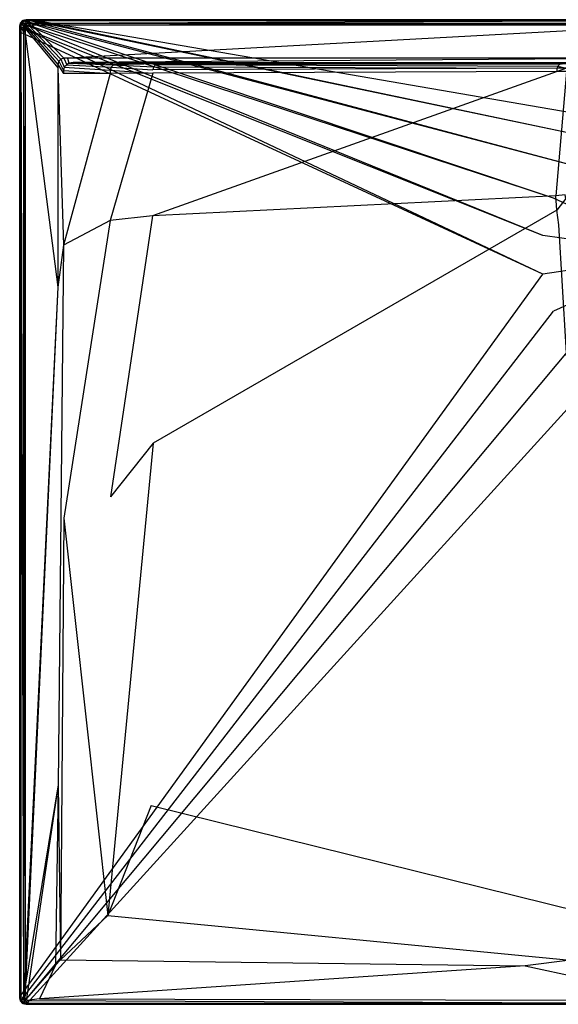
# Model space of a CAD drawing. Extents: x 0 to 1.2, y -0.9 to 0.
# Tile 1 of 8: x 0 to 0.49, y -0.9 to 0. Entities that reach past the tile are written whole.
import ezdxf

# ---------------------------------------------------------------- set-up
doc = ezdxf.new("R2010")
doc.units = 0
doc.layers.add('L0_WANNE_N_UDA1290ARA248V___0__', color=7, linetype='CONTINUOUS')

msp = doc.modelspace()

# ---------------------------------------------------------------- linework, layer by layer
at = {"layer": 'L0_WANNE_N_UDA1290ARA248V___0__', "color": 8}
for points, invisible_edges in [([(0.002998, -0.00081, 0.002101), (0.005996, 0, 0.043344), (0.005996, 0, 0.002101), (0.002998, -0.00081, 0.002101)], 13), ([(0.005996, 0, 0.043344), (0.002998, -0.00081, 0.002101), (0.002998, -0.00081, 0.043344), (0.005996, 0, 0.043344)], 14), ([(0.005996, 0), (0.003543, -0.001049), (0.002998, -0.00081), (0.005996, 0)], 13), ([(0.002998, -0.00081, 0.044495), (0.005996, 0, 0.043344), (0.002998, -0.00081, 0.043344), (0.002998, -0.00081, 0.044495)], 13), ([(0.005996, 0, 0.043344), (0.002998, -0.00081, 0.044495), (0.005996, 0, 0.044495), (0.005996, 0, 0.043344)], 14), ([(0.003553, -0.001781, 0.046974), (0.005996, 0, 0.044495), (0.002998, -0.00081, 0.044495), (0.003553, -0.001781, 0.046974)], 14), ([(0.002998, -0.00081, 0.002101), (0.005996, 0), (0.002998, -0.00081), (0.002998, -0.00081, 0.002101)], 13), ([(0.005996, 0), (0.002998, -0.00081, 0.002101), (0.005996, 0, 0.002101), (0.005996, 0)], 14), ([(0.003543, -0.001049), (0.005996, 0), (0.006583, -0.000198), (0.003543, -0.001049)], 14), ([(0.006132, -0.001046, 0.046974), (0.005996, 0, 0.044495), (0.003553, -0.001781, 0.046974), (0.006132, -0.001046, 0.046974)], 14), ([(0.005996, 0, 0.002101), (0.00974, 0), (0.005996, 0), (0.005996, 0, 0.002101)], 13), ([(0.00974, 0), (0.005996, 0, 0.002101), (0.009717, 0, 0.002101), (0.00974, 0)], 14), ([(0.00974, 0), (0.006583, -0.000198), (0.005996, 0), (0.00974, 0)], 13), ([(0.005996, 0, 0.002101), (0.009426, 0, 0.043338), (0.009717, 0, 0.002101), (0.005996, 0, 0.002101)], 13), ([(0.009426, 0, 0.043338), (0.005996, 0, 0.002101), (0.005996, 0, 0.043344), (0.009426, 0, 0.043338)], 14), ([(0.005996, 0, 0.043344), (0.00939, 0, 0.044495), (0.009426, 0, 0.043338), (0.005996, 0, 0.043344)], 13), ([(0.00939, 0, 0.044495), (0.005996, 0, 0.043344), (0.005996, 0, 0.044495), (0.00939, 0, 0.044495)], 14), ([(0.006132, -0.001046, 0.046974), (0.00939, 0, 0.044495), (0.005996, 0, 0.044495), (0.006132, -0.001046, 0.046974)], 13), ([(0.00939, 0, 0.044495), (0.006132, -0.001046, 0.046974), (0.009525, -0.001046, 0.046974), (0.00939, 0, 0.044495)], 14), ([(0.006583, -0.000198), (0.00974, 0), (0.010378, -0.000172), (0.006583, -0.000198)], 14), ([(0.009525, -0.001046, 0.046974), (0.6, 0, 0.044495), (0.00939, 0, 0.044495), (0.009525, -0.001046, 0.046974)], 13), ([(0.6, 0, 0.044495), (0.009426, 0, 0.043338), (0.00939, 0, 0.044495), (0.6, 0, 0.044495)], 14), ([(0.6, 0, 0.042676), (0.009717, 0, 0.002101), (0.009426, 0, 0.043338), (0.6, 0, 0.042676)], 14), ([(0.009426, 0, 0.043338), (0.6, 0, 0.044495), (0.6, 0, 0.042676), (0.009426, 0, 0.043338)], 13), ([(0.6, 0, 0.044495), (0.009525, -0.001046, 0.046974), (0.6, -0.001033, 0.046974), (0.6, 0, 0.044495)], 14), ([(0.009717, 0, 0.002101), (0.6, 0), (0.00974, 0), (0.009717, 0, 0.002101)], 13), ([(0.6, 0), (0.009717, 0, 0.002101), (0.6, 0, 0.002053), (0.6, 0)], 14), ([(0.009717, 0, 0.002101), (0.6, 0, 0.042676), (0.6, 0, 0.002053), (0.009717, 0, 0.002101)], 13), ([(0.6, 0), (0.010378, -0.000172), (0.00974, 0), (0.6, 0)], 13), ([(0.010378, -0.000172), (0.6, 0), (0.6, -0.000163), (0.010378, -0.000172)], 14), ([(0.000803, -0.003024, 0.043344), (0, -0.006049, 0.002101), (0, -0.006049, 0.043344), (0.000803, -0.003024, 0.043344)], 13), ([(0, -0.006049, 0.002101), (0.000803, -0.003024, 0.043344), (0.000803, -0.003024, 0.002101), (0, -0.006049, 0.002101)], 14), ([(0.000803, -0.003024), (0.000499, -0.006392), (0, -0.006049), (0.000803, -0.003024)], 13), ([(0, -0.006049, 0.044495), (0.000803, -0.003024, 0.043344), (0, -0.006049, 0.043344), (0, -0.006049, 0.044495)], 13), ([(0.000803, -0.003024, 0.043344), (0, -0.006049, 0.044495), (0.000803, -0.003024, 0.044495), (0.000803, -0.003024, 0.043344)], 14), ([(0.000803, -0.003024, 0.044495), (0, -0.006049, 0.044495), (0.001037, -0.006186, 0.046974), (0.000803, -0.003024, 0.044495)], 14), ([(0, -0.006049, 0.002101), (0.000803, -0.003024), (0, -0.006049), (0, -0.006049, 0.002101)], 13), ([(0.000803, -0.003024), (0, -0.006049, 0.002101), (0.000803, -0.003024, 0.002101), (0.000803, -0.003024)], 14), ([(0, -0.010869, 0.002101), (0, -0.006049), (0, -0.010869), (0, -0.010869, 0.002101)], 13), ([(0, -0.006049), (0, -0.010869, 0.002101), (0, -0.006049, 0.002101), (0, -0.006049)], 14), ([(0, -0.006049), (0.000499, -0.011267), (0, -0.010869), (0, -0.006049)], 13), ([(0.000499, -0.011267), (0, -0.006049), (0.000499, -0.006392), (0.000499, -0.011267)], 14), ([(0, -0.006049, 0.043344), (0, -0.010869, 0.002101), (0, -0.010869, 0.043344), (0, -0.006049, 0.043344)], 13), ([(0, -0.010869, 0.002101), (0, -0.006049, 0.043344), (0, -0.006049, 0.002101), (0, -0.010869, 0.002101)], 14), ([(0, -0.010869, 0.044495), (0.001037, -0.006186, 0.046974), (0, -0.006049, 0.044495), (0, -0.010869, 0.044495)], 14), ([(0, -0.010869, 0.044495), (0, -0.006049, 0.043344), (0, -0.010869, 0.043344), (0, -0.010869, 0.044495)], 13), ([(0, -0.006049, 0.043344), (0, -0.010869, 0.044495), (0, -0.006049, 0.044495), (0, -0.006049, 0.043344)], 14), ([(0.001037, -0.006186, 0.046974), (0, -0.010869, 0.044495), (0.001037, -0.011005, 0.046974), (0.001037, -0.006186, 0.046974)], 13), ([(0.000499, -0.006392), (0.000803, -0.003024), (0.001318, -0.003312), (0.000499, -0.006392)], 14), ([(0.001318, -0.003312), (0.478068, -0.197162), (0.000499, -0.006392), (0.001318, -0.003312)], 13), ([(0.000499, -0.006392), (0.478068, -0.232533), (0.000499, -0.011267), (0.000499, -0.006392)], 13), ([(0.478068, -0.232533), (0.000499, -0.006392), (0.478068, -0.197162), (0.478068, -0.232533)], 14), ([(0.002998, -0.00081, 0.043344), (0.000803, -0.003024, 0.002101), (0.000803, -0.003024, 0.043344), (0.002998, -0.00081, 0.043344)], 13), ([(0.000803, -0.003024, 0.002101), (0.002998, -0.00081, 0.043344), (0.002998, -0.00081, 0.002101), (0.000803, -0.003024, 0.002101)], 14), ([(0.002998, -0.00081), (0.001318, -0.003312), (0.000803, -0.003024), (0.002998, -0.00081)], 13), ([(0.000803, -0.003024, 0.044495), (0.002998, -0.00081, 0.043344), (0.000803, -0.003024, 0.043344), (0.000803, -0.003024, 0.044495)], 13), ([(0.002998, -0.00081, 0.043344), (0.000803, -0.003024, 0.044495), (0.002998, -0.00081, 0.044495), (0.002998, -0.00081, 0.043344)], 14), ([(0.000803, -0.003024, 0.044495), (0.003553, -0.001781, 0.046974), (0.002998, -0.00081, 0.044495), (0.000803, -0.003024, 0.044495)], 14), ([(0.000803, -0.003024, 0.002101), (0.002998, -0.00081), (0.000803, -0.003024), (0.000803, -0.003024, 0.002101)], 13), ([(0.002998, -0.00081), (0.000803, -0.003024, 0.002101), (0.002998, -0.00081, 0.002101), (0.002998, -0.00081)], 14), ([(0.003553, -0.001781, 0.046974), (0.000803, -0.003024, 0.044495), (0.001765, -0.003585, 0.046974), (0.003553, -0.001781, 0.046974)], 13), ([(0.000803, -0.003024, 0.044495), (0.001037, -0.006186, 0.046974), (0.001765, -0.003585, 0.046974), (0.000803, -0.003024, 0.044495)], 14), ([(0.003498, -0.006513, 0.048), (0.001765, -0.003585, 0.046974), (0.001037, -0.006186, 0.046974), (0.003498, -0.006513, 0.048)], 13), ([(0.003498, -0.011328, 0.048), (0.001037, -0.006186, 0.046974), (0.001037, -0.011005, 0.046974), (0.003498, -0.011328, 0.048)], 13), ([(0.001037, -0.006186, 0.046974), (0.003498, -0.011328, 0.048), (0.003498, -0.006513, 0.048), (0.001037, -0.006186, 0.046974)], 14), ([(0.001318, -0.003312), (0.002998, -0.00081), (0.003543, -0.001049), (0.001318, -0.003312)], 14), ([(0.003543, -0.001049), (0.487946, -0.163224), (0.001318, -0.003312), (0.003543, -0.001049)], 13), ([(0.478068, -0.197162), (0.001318, -0.003312), (0.487946, -0.163224), (0.478068, -0.197162)], 14), ([(0.003939, -0.004851, 0.048), (0.003553, -0.001781, 0.046974), (0.001765, -0.003585, 0.046974), (0.003939, -0.004851, 0.048)], 13), ([(0.001765, -0.003585, 0.046974), (0.003498, -0.006513, 0.048), (0.003939, -0.004851, 0.048), (0.001765, -0.003585, 0.046974)], 14), ([(0.004916, -0.008063, 0.048), (0.003939, -0.004851, 0.048), (0.003498, -0.006513, 0.048), (0.004916, -0.008063, 0.048)], 13), ([(0.004916, -0.012717, 0.048), (0.003498, -0.006513, 0.048), (0.003498, -0.011328, 0.048), (0.004916, -0.012717, 0.048)], 13), ([(0.003498, -0.006513, 0.048), (0.004916, -0.012717, 0.048), (0.004916, -0.008063, 0.048), (0.003498, -0.006513, 0.048)], 14), ([(0.006583, -0.000198), (0.506902, -0.133468), (0.003543, -0.001049), (0.006583, -0.000198)], 13), ([(0.487946, -0.163224), (0.003543, -0.001049), (0.506902, -0.133468), (0.487946, -0.163224)], 14), ([(0.004808, -0.003974, 0.048), (0.006132, -0.001046, 0.046974), (0.003553, -0.001781, 0.046974), (0.004808, -0.003974, 0.048)], 13), ([(0.003553, -0.001781, 0.046974), (0.003939, -0.004851, 0.048), (0.004808, -0.003974, 0.048), (0.003553, -0.001781, 0.046974)], 14), ([(0.005371, -0.006347, 0.048), (0.004808, -0.003974, 0.048), (0.003939, -0.004851, 0.048), (0.005371, -0.006347, 0.048)], 13), ([(0.003939, -0.004851, 0.048), (0.004916, -0.008063, 0.048), (0.005371, -0.006347, 0.048), (0.003939, -0.004851, 0.048)], 14), ([(0.006132, -0.001046, 0.046974), (0.004808, -0.003974, 0.048), (0.006456, -0.003528, 0.048), (0.006132, -0.001046, 0.046974)], 14), ([(0.006292, -0.005418, 0.048), (0.006456, -0.003528, 0.048), (0.004808, -0.003974, 0.048), (0.006292, -0.005418, 0.048)], 13), ([(0.004808, -0.003974, 0.048), (0.005371, -0.006347, 0.048), (0.006292, -0.005418, 0.048), (0.004808, -0.003974, 0.048)], 14), ([(0.034907, -0.040837, 0.048), (0.005371, -0.006347, 0.048), (0.004916, -0.008063, 0.048), (0.034907, -0.040837, 0.048)], 13), ([(0.034907, -0.043967, 0.048), (0.004916, -0.008063, 0.048), (0.004916, -0.012717, 0.048), (0.034907, -0.043967, 0.048)], 13), ([(0.004916, -0.008063, 0.048), (0.034907, -0.043967, 0.048), (0.034907, -0.040837, 0.048), (0.004916, -0.008063, 0.048)], 14), ([(0.03566, -0.038002, 0.048), (0.006292, -0.005418, 0.048), (0.005371, -0.006347, 0.048), (0.03566, -0.038002, 0.048)], 13), ([(0.005371, -0.006347, 0.048), (0.034907, -0.040837, 0.048), (0.03566, -0.038002, 0.048), (0.005371, -0.006347, 0.048)], 14), ([(0.006456, -0.003528, 0.048), (0.009525, -0.001046, 0.046974), (0.006132, -0.001046, 0.046974), (0.006456, -0.003528, 0.048)], 13), ([(0.006456, -0.003528, 0.048), (0.006292, -0.005418, 0.048), (0.007992, -0.004959, 0.048), (0.006456, -0.003528, 0.048)], 14), ([(0.03767, -0.035973, 0.048), (0.007992, -0.004959, 0.048), (0.006292, -0.005418, 0.048), (0.03767, -0.035973, 0.048)], 13), ([(0.006292, -0.005418, 0.048), (0.03566, -0.038002, 0.048), (0.03767, -0.035973, 0.048), (0.006292, -0.005418, 0.048)], 14), ([(0.009525, -0.001046, 0.046974), (0.006456, -0.003528, 0.048), (0.009847, -0.003528, 0.048), (0.009525, -0.001046, 0.046974)], 14), ([(0.007992, -0.004959, 0.048), (0.009847, -0.003528, 0.048), (0.006456, -0.003528, 0.048), (0.007992, -0.004959, 0.048)], 13), ([(0.010378, -0.000172), (0.533401, -0.110305), (0.006583, -0.000198), (0.010378, -0.000172)], 13), ([(0.506902, -0.133468), (0.006583, -0.000198), (0.533401, -0.110305), (0.506902, -0.133468)], 14), ([(0.009847, -0.003528, 0.048), (0.007992, -0.004959, 0.048), (0.01137, -0.004959, 0.048), (0.009847, -0.003528, 0.048)], 14), ([(0.040481, -0.035214, 0.048), (0.01137, -0.004959, 0.048), (0.007992, -0.004959, 0.048), (0.040481, -0.035214, 0.048)], 13), ([(0.007992, -0.004959, 0.048), (0.03767, -0.035973, 0.048), (0.040481, -0.035214, 0.048), (0.007992, -0.004959, 0.048)], 14), ([(0.009847, -0.003528, 0.048), (0.6, -0.001033, 0.046974), (0.009525, -0.001046, 0.046974), (0.009847, -0.003528, 0.048)], 13), ([(0.6, -0.001033, 0.046974), (0.009847, -0.003528, 0.048), (0.6, -0.003528, 0.048), (0.6, -0.001033, 0.046974)], 14), ([(0.01137, -0.004959, 0.048), (0.6, -0.003528, 0.048), (0.009847, -0.003528, 0.048), (0.01137, -0.004959, 0.048)], 13), ([(0.6, -0.000163), (0.565294, -0.095611), (0.010378, -0.000172), (0.6, -0.000163)], 13), ([(0.533401, -0.110305), (0.010378, -0.000172), (0.565294, -0.095611), (0.533401, -0.110305)], 14), ([(0.6, -0.003528, 0.048), (0.01137, -0.004959, 0.048), (0.6, -0.004959, 0.048), (0.6, -0.003528, 0.048)], 14), ([(0.043578, -0.035214, 0.048), (0.6, -0.004959, 0.048), (0.01137, -0.004959, 0.048), (0.043578, -0.035214, 0.048)], 13), ([(0.01137, -0.004959, 0.048), (0.040481, -0.035214, 0.048), (0.043578, -0.035214, 0.048), (0.01137, -0.004959, 0.048)], 14), ([(0.6, -0.004959, 0.048), (0.043578, -0.035214, 0.048), (0.6, -0.035214, 0.048), (0.6, -0.004959, 0.048)], 14), ([(0, -0.010869, 0.002101), (0, -0.893951), (0, -0.893952, 0.002101), (0, -0.010869, 0.002101)], 13), ([(0, -0.893951), (0, -0.010869, 0.002101), (0, -0.010869), (0, -0.893951)], 14), ([(0, -0.010869), (0.000517, -0.892993), (0, -0.893951), (0, -0.010869)], 13), ([(0.000517, -0.892993), (0, -0.010869), (0.000499, -0.011267), (0.000517, -0.892993)], 14), ([(0, -0.010869, 0.043344), (0, -0.893952, 0.002101), (0, -0.893952, 0.043344), (0, -0.010869, 0.043344)], 13), ([(0, -0.893952, 0.002101), (0, -0.010869, 0.043344), (0, -0.010869, 0.002101), (0, -0.893952, 0.002101)], 14), ([(0.001037, -0.893814, 0.046974), (0, -0.010869, 0.044495), (0, -0.893952, 0.044495), (0.001037, -0.893814, 0.046974)], 13), ([(0, -0.010869, 0.044495), (0.001037, -0.893814, 0.046974), (0.001037, -0.011005, 0.046974), (0, -0.010869, 0.044495)], 14), ([(0, -0.893952, 0.044495), (0, -0.010869, 0.043344), (0, -0.893952, 0.043344), (0, -0.893952, 0.044495)], 13), ([(0, -0.010869, 0.043344), (0, -0.893952, 0.044495), (0, -0.010869, 0.044495), (0, -0.010869, 0.043344)], 14), ([(0.478068, -0.232533), (0.000517, -0.892993), (0.000499, -0.011267), (0.478068, -0.232533)], 13), ([(0.003498, -0.893487, 0.048), (0.001037, -0.011005, 0.046974), (0.001037, -0.893814, 0.046974), (0.003498, -0.893487, 0.048)], 13), ([(0.001037, -0.011005, 0.046974), (0.003498, -0.893487, 0.048), (0.003498, -0.011328, 0.048), (0.001037, -0.011005, 0.046974)], 14), ([(0.004916, -0.868614, 0.048), (0.003498, -0.011328, 0.048), (0.003498, -0.893487, 0.048), (0.004916, -0.868614, 0.048)], 13), ([(0.003498, -0.011328, 0.048), (0.004916, -0.868614, 0.048), (0.004916, -0.012717, 0.048), (0.003498, -0.011328, 0.048)], 14), ([(0.034907, -0.244354, 0.048), (0.004916, -0.012717, 0.048), (0.004916, -0.868614, 0.048), (0.034907, -0.244354, 0.048)], 13), ([(0.004916, -0.012717, 0.048), (0.034907, -0.244354, 0.048), (0.034907, -0.043967, 0.048), (0.004916, -0.012717, 0.048)], 14), ([(0.040775, -0.043348, 0.048), (0.03767, -0.035973, 0.048), (0.03566, -0.038002, 0.048), (0.040775, -0.043348, 0.048)], 13), ([(0.04297, -0.041134, 0.048), (0.040481, -0.035214, 0.048), (0.03767, -0.035973, 0.048), (0.04297, -0.041134, 0.048)], 13), ([(0.03767, -0.035973, 0.048), (0.040775, -0.043348, 0.048), (0.04297, -0.041134, 0.048), (0.03767, -0.035973, 0.048)], 14), ([(0.040481, -0.035214, 0.048), (0.04297, -0.041134, 0.048), (0.045054, -0.039753, 0.048), (0.040481, -0.035214, 0.048)], 14), ([(0.045054, -0.039753, 0.048), (0.043578, -0.035214, 0.048), (0.040481, -0.035214, 0.048), (0.045054, -0.039753, 0.048)], 13), ([(0.049018, -0.039244, 0.048), (0.6, -0.035214, 0.048), (0.043578, -0.035214, 0.048), (0.049018, -0.039244, 0.048)], 13), ([(0.043578, -0.035214, 0.048), (0.045054, -0.039753, 0.048), (0.049018, -0.039244, 0.048), (0.043578, -0.035214, 0.048)], 14), ([(0.6, -0.035214, 0.048), (0.049018, -0.039244, 0.048), (0.6, -0.039348, 0.048), (0.6, -0.035214, 0.048)], 14), ([(0.039972, -0.046373, 0.048), (0.03566, -0.038002, 0.048), (0.034907, -0.040837, 0.048), (0.039972, -0.046373, 0.048)], 13), ([(0.039972, -0.049245, 0.048), (0.034907, -0.040837, 0.048), (0.034907, -0.043967, 0.048), (0.039972, -0.049245, 0.048)], 13), ([(0.034907, -0.040837, 0.048), (0.039972, -0.049245, 0.048), (0.039972, -0.046373, 0.048), (0.034907, -0.040837, 0.048)], 14), ([(0.039972, -0.206076, 0.048), (0.034907, -0.043967, 0.048), (0.034907, -0.244354, 0.048), (0.039972, -0.206076, 0.048)], 13), ([(0.034907, -0.043967, 0.048), (0.039972, -0.206076, 0.048), (0.039972, -0.049245, 0.048), (0.034907, -0.043967, 0.048)], 14), ([(0.03566, -0.038002, 0.048), (0.039972, -0.046373, 0.048), (0.040775, -0.043348, 0.048), (0.03566, -0.038002, 0.048)], 14), ([(0.082683, -0.046237, 0.047865), (0.040775, -0.043348, 0.048), (0.039972, -0.046373, 0.048), (0.082683, -0.046237, 0.047865)], 13), ([(0.083468, -0.043281, 0.047863), (0.04297, -0.041134, 0.048), (0.040775, -0.043348, 0.048), (0.083468, -0.043281, 0.047863)], 13), ([(0.040775, -0.043348, 0.048), (0.082683, -0.046237, 0.047865), (0.083468, -0.043281, 0.047863), (0.040775, -0.043348, 0.048)], 14), ([(0.085614, -0.041116, 0.047862), (0.045054, -0.039753, 0.048), (0.04297, -0.041134, 0.048), (0.085614, -0.041116, 0.047862)], 13), ([(0.04297, -0.041134, 0.048), (0.083468, -0.043281, 0.047863), (0.085614, -0.041116, 0.047862), (0.04297, -0.041134, 0.048)], 14), ([(0.088544, -0.040324, 0.047861), (0.049018, -0.039244, 0.048), (0.045054, -0.039753, 0.048), (0.088544, -0.040324, 0.047861)], 13), ([(0.045054, -0.039753, 0.048), (0.085614, -0.041116, 0.047862), (0.088544, -0.040324, 0.047861), (0.045054, -0.039753, 0.048)], 14), ([(0.6, -0.039348, 0.048), (0.049018, -0.039244, 0.048), (0.6, -0.040324, 0.047301), (0.6, -0.039348, 0.048)], 14), ([(0.6, -0.040324, 0.047301), (0.049018, -0.039244, 0.048), (0.091445, -0.039954, 0.047861), (0.6, -0.040324, 0.047301)], 14), ([(0.049018, -0.039244, 0.048), (0.088544, -0.040324, 0.047861), (0.091445, -0.039954, 0.047861), (0.049018, -0.039244, 0.048)], 14), ([(0.121668, -0.045905, 0.046051), (0.083468, -0.043281, 0.047863), (0.082683, -0.046237, 0.047865), (0.121668, -0.045905, 0.046051)], 13), ([(0.122409, -0.043114, 0.046047), (0.085614, -0.041116, 0.047862), (0.083468, -0.043281, 0.047863), (0.122409, -0.043114, 0.046047)], 13), ([(0.083468, -0.043281, 0.047863), (0.121668, -0.045905, 0.046051), (0.122409, -0.043114, 0.046047), (0.083468, -0.043281, 0.047863)], 14), ([(0.1272, -0.040324, 0.046111), (0.088544, -0.040324, 0.047861), (0.085614, -0.041116, 0.047862), (0.1272, -0.040324, 0.046111)], 14), ([(0.1272, -0.040324, 0.046111), (0.085614, -0.041116, 0.047862), (0.124434, -0.041072, 0.046042), (0.1272, -0.040324, 0.046111)], 14), ([(0.085614, -0.041116, 0.047862), (0.122409, -0.043114, 0.046047), (0.124434, -0.041072, 0.046042), (0.085614, -0.041116, 0.047862)], 14), ([(0.129733, -0.04002, 0.046228), (0.091445, -0.039954, 0.047861), (0.088544, -0.040324, 0.047861), (0.129733, -0.04002, 0.046228)], 14), ([(0.129733, -0.04002, 0.046228), (0.088544, -0.040324, 0.047861), (0.1272, -0.040324, 0.046111), (0.129733, -0.04002, 0.046228)], 14), ([(0.091445, -0.039954, 0.047861), (0.6, -0.040324, 0.04584), (0.6, -0.040324, 0.047301), (0.091445, -0.039954, 0.047861)], 14), ([(0.091445, -0.039954, 0.047861), (0.129733, -0.04002, 0.046228), (0.6, -0.040324, 0.04584), (0.091445, -0.039954, 0.047861)], 14), ([(0.491155, -0.04446, 0.038178), (0.122409, -0.043114, 0.046047), (0.121668, -0.045905, 0.046051), (0.491155, -0.04446, 0.038178)], 13), ([(0.491155, -0.04446, 0.038178), (0.121668, -0.045905, 0.046051), (0.121668, -0.04879, 0.04606), (0.491155, -0.04446, 0.038178)], 14), ([(0.491155, -0.047384, 0.038214), (0.491155, -0.04446, 0.038178), (0.121668, -0.04879, 0.04606), (0.491155, -0.047384, 0.038214)], 14), ([(0.491705, -0.042392, 0.038161), (0.124434, -0.041072, 0.046042), (0.122409, -0.043114, 0.046047), (0.491705, -0.042392, 0.038161)], 13), ([(0.122409, -0.043114, 0.046047), (0.491155, -0.04446, 0.038178), (0.491705, -0.042392, 0.038161), (0.122409, -0.043114, 0.046047)], 14), ([(0.495256, -0.040324, 0.038516), (0.1272, -0.040324, 0.046111), (0.124434, -0.041072, 0.046042), (0.495256, -0.040324, 0.038516)], 14), ([(0.495256, -0.040324, 0.038516), (0.124434, -0.041072, 0.046042), (0.493206, -0.040878, 0.038143), (0.495256, -0.040324, 0.038516)], 14), ([(0.124434, -0.041072, 0.046042), (0.491705, -0.042392, 0.038161), (0.493206, -0.040878, 0.038143), (0.124434, -0.041072, 0.046042)], 14), ([(0.496192, -0.040309, 0.039699), (0.129733, -0.04002, 0.046228), (0.1272, -0.040324, 0.046111), (0.496192, -0.040309, 0.039699)], 14), ([(0.1272, -0.040324, 0.046111), (0.495256, -0.040324, 0.038516), (0.496192, -0.040309, 0.039699), (0.1272, -0.040324, 0.046111)], 14), ([(0.129733, -0.04002, 0.046228), (0.6, -0.040324, 0.040248), (0.6, -0.040324, 0.04584), (0.129733, -0.04002, 0.046228)], 14), ([(0.129733, -0.04002, 0.046228), (0.496192, -0.040309, 0.039699), (0.6, -0.040324, 0.040248), (0.129733, -0.04002, 0.046228)], 14), ([(0.499621, -0.044388, 0.037784), (0.491705, -0.042392, 0.038161), (0.491155, -0.04446, 0.038178), (0.499621, -0.044388, 0.037784)], 13), ([(0.491155, -0.047384, 0.038214), (0.499621, -0.044388, 0.037784), (0.491155, -0.04446, 0.038178), (0.491155, -0.047384, 0.038214)], 13), ([(0.499621, -0.044388, 0.037784), (0.491155, -0.047384, 0.038214), (0.499621, -0.047314, 0.037822), (0.499621, -0.044388, 0.037784)], 14), ([(0.500161, -0.042356, 0.037767), (0.493206, -0.040878, 0.038143), (0.491705, -0.042392, 0.038161), (0.500161, -0.042356, 0.037767)], 13), ([(0.491705, -0.042392, 0.038161), (0.499621, -0.044388, 0.037784), (0.500161, -0.042356, 0.037767), (0.491705, -0.042392, 0.038161)], 14), ([(0.039972, -0.046373, 0.048), (0.082683, -0.049113, 0.047867), (0.082683, -0.046237, 0.047865), (0.039972, -0.046373, 0.048)], 14), ([(0.082683, -0.049113, 0.047867), (0.039972, -0.046373, 0.048), (0.039972, -0.049245, 0.048), (0.082683, -0.049113, 0.047867)], 13), ([(0.082683, -0.049113, 0.047867), (0.039972, -0.049245, 0.048), (0.039972, -0.206076, 0.048), (0.082683, -0.049113, 0.047867)], 14), ([(0.082683, -0.049113, 0.047867), (0.039972, -0.206076, 0.048), (0.082683, -0.183474, 0.047968), (0.082683, -0.049113, 0.047867)], 14), ([(0.082683, -0.046237, 0.047865), (0.121668, -0.04879, 0.04606), (0.121668, -0.045905, 0.046051), (0.082683, -0.046237, 0.047865)], 14), ([(0.121668, -0.04879, 0.04606), (0.082683, -0.046237, 0.047865), (0.082683, -0.049113, 0.047867), (0.121668, -0.04879, 0.04606)], 13), ([(0.121668, -0.04879, 0.04606), (0.082683, -0.049113, 0.047867), (0.082683, -0.183474, 0.047968), (0.121668, -0.04879, 0.04606)], 14), ([(0.121668, -0.04879, 0.04606), (0.082683, -0.183474, 0.047968), (0.121475, -0.179272, 0.046398), (0.121668, -0.04879, 0.04606)], 14), ([(0.491155, -0.047384, 0.038214), (0.121668, -0.04879, 0.04606), (0.121475, -0.179272, 0.046398), (0.491155, -0.047384, 0.038214)], 14), ([(0.491155, -0.047384, 0.038214), (0.121475, -0.179272, 0.046398), (0.490127, -0.161033, 0.039585), (0.491155, -0.047384, 0.038214)], 14), ([(0.499621, -0.047314, 0.037822), (0.491155, -0.047384, 0.038214), (0.490127, -0.161033, 0.039585), (0.499621, -0.047314, 0.037822)], 14), ([(0.499621, -0.047314, 0.037822), (0.490127, -0.161033, 0.039585), (0.498551, -0.160121, 0.039244), (0.499621, -0.047314, 0.037822)], 14), ([(0.6, -0.214847), (0.487946, -0.163224), (0.506902, -0.133468), (0.6, -0.214847)], 14), ([(0.490127, -0.161033, 0.039585), (0.121475, -0.179272, 0.046398), (0.121899, -0.38699, 0.046402), (0.490127, -0.161033, 0.039585)], 14), ([(0.490775, -0.174186, 0.0396), (0.490127, -0.161033, 0.039585), (0.121899, -0.38699, 0.046402), (0.490775, -0.174186, 0.0396)], 14), ([(0.498551, -0.160121, 0.039244), (0.490127, -0.161033, 0.039585), (0.490775, -0.174186, 0.0396), (0.498551, -0.160121, 0.039244)], 14), ([(0.49921, -0.163539, 0.03926), (0.498551, -0.160121, 0.039244), (0.490775, -0.174186, 0.0396), (0.49921, -0.163539, 0.03926)], 14), ([(0.6, -0.214847), (0.478068, -0.197162), (0.487946, -0.163224), (0.6, -0.214847)], 14), ([(0.49921, -0.163539, 0.03926), (0.490775, -0.174186, 0.0396), (0.492807, -0.187367, 0.039618), (0.49921, -0.163539, 0.03926)], 14), ([(0.083055, -0.436019, 0.047969), (0.121475, -0.179272, 0.046398), (0.082683, -0.183474, 0.047968), (0.083055, -0.436019, 0.047969)], 13), ([(0.121475, -0.179272, 0.046398), (0.083055, -0.436019, 0.047969), (0.121899, -0.38699, 0.046402), (0.121475, -0.179272, 0.046398)], 14), ([(0.490775, -0.174186, 0.0396), (0.121899, -0.38699, 0.046402), (0.120137, -0.718125, 0.046406), (0.490775, -0.174186, 0.0396)], 14), ([(0.492807, -0.187367, 0.039618), (0.490775, -0.174186, 0.0396), (0.120137, -0.718125, 0.046406), (0.492807, -0.187367, 0.039618)], 14), ([(0.040333, -0.455683, 0.048), (0.082683, -0.183474, 0.047968), (0.039972, -0.206076, 0.048), (0.040333, -0.455683, 0.048)], 13), ([(0.082683, -0.183474, 0.047968), (0.040333, -0.455683, 0.048), (0.083055, -0.436019, 0.047969), (0.082683, -0.183474, 0.047968)], 14), ([(0.524214, -0.718606, 0.046421), (0.492807, -0.187367, 0.039618), (0.120137, -0.718125, 0.046406), (0.524214, -0.718606, 0.046421)], 14), ([(0.6, -0.214847), (0.478068, -0.232533), (0.478068, -0.197162), (0.6, -0.214847)], 14), ([(0.035279, -0.699421, 0.048), (0.039972, -0.206076, 0.048), (0.034907, -0.244354, 0.048), (0.035279, -0.699421, 0.048)], 13), ([(0.039972, -0.206076, 0.048), (0.035279, -0.699421, 0.048), (0.040333, -0.455683, 0.048), (0.039972, -0.206076, 0.048)], 14), ([(0.6, -0.214847), (0.487946, -0.266471), (0.478068, -0.232533), (0.6, -0.214847)], 14), ([(0.6, -0.214847), (0.506902, -0.296227), (0.487946, -0.266471), (0.6, -0.214847)], 14), ([(0.000517, -0.892993), (0.478068, -0.232533), (0.487946, -0.266471), (0.000517, -0.892993)], 14), ([(0.005354, -0.8817, 0.048), (0.034907, -0.244354, 0.048), (0.004916, -0.868614, 0.048), (0.005354, -0.8817, 0.048)], 13), ([(0.034907, -0.244354, 0.048), (0.005354, -0.8817, 0.048), (0.035279, -0.699421, 0.048), (0.034907, -0.244354, 0.048)], 14), ([(0.487946, -0.266471), (0.001353, -0.896065), (0.000517, -0.892993), (0.487946, -0.266471)], 13), ([(0.001353, -0.896065), (0.487946, -0.266471), (0.506902, -0.296227), (0.001353, -0.896065)], 14), ([(0.506902, -0.296227), (0.003591, -0.898316), (0.001353, -0.896065), (0.506902, -0.296227)], 13), ([(0.003591, -0.898316), (0.506902, -0.296227), (0.533401, -0.31939), (0.003591, -0.898316)], 14), ([(0.533401, -0.31939), (0.006641, -0.899152), (0.003591, -0.898316), (0.533401, -0.31939)], 13), ([(0.006641, -0.899152), (0.533401, -0.31939), (0.565294, -0.334084), (0.006641, -0.899152)], 14), ([(0.565294, -0.334084), (0.6, -0.899161), (0.006641, -0.899152), (0.565294, -0.334084)], 13), ([(0.121899, -0.38699, 0.046402), (0.083055, -0.436019, 0.047969), (0.080418, -0.818863, 0.04797), (0.121899, -0.38699, 0.046402)], 14), ([(0.121899, -0.38699, 0.046402), (0.080418, -0.818863, 0.04797), (0.120137, -0.718125, 0.046406), (0.121899, -0.38699, 0.046402)], 14), ([(0.040333, -0.455683, 0.048), (0.080418, -0.818863, 0.04797), (0.083055, -0.436019, 0.047969), (0.040333, -0.455683, 0.048)], 14), ([(0.035279, -0.699421, 0.048), (0.037401, -0.85921, 0.048), (0.040333, -0.455683, 0.048), (0.035279, -0.699421, 0.048)], 14), ([(0.080418, -0.818863, 0.04797), (0.040333, -0.455683, 0.048), (0.037401, -0.85921, 0.048), (0.080418, -0.818863, 0.04797)], 13), ([(0.006076, -0.894595, 0.048), (0.035279, -0.699421, 0.048), (0.005354, -0.8817, 0.048), (0.006076, -0.894595, 0.048)], 13), ([(0.035279, -0.699421, 0.048), (0.006076, -0.894595, 0.048), (0.032875, -0.864323, 0.048), (0.035279, -0.699421, 0.048)], 14), ([(0.037401, -0.85921, 0.048), (0.035279, -0.699421, 0.048), (0.032875, -0.864323, 0.048), (0.037401, -0.85921, 0.048)], 13), ([(0.528494, -0.819334, 0.047971), (0.120137, -0.718125, 0.046406), (0.080418, -0.818863, 0.04797), (0.528494, -0.819334, 0.047971)], 13), ([(0.120137, -0.718125, 0.046406), (0.528494, -0.819334, 0.047971), (0.524214, -0.718606, 0.046421), (0.120137, -0.718125, 0.046406)], 14), ([(0.503139, -0.859676, 0.048), (0.080418, -0.818863, 0.04797), (0.037401, -0.85921, 0.048), (0.503139, -0.859676, 0.048)], 13), ([(0.080418, -0.818863, 0.04797), (0.503139, -0.859676, 0.048), (0.528494, -0.819334, 0.047971), (0.080418, -0.818863, 0.04797)], 14), ([(0.461975, -0.864786, 0.048), (0.037401, -0.85921, 0.048), (0.032875, -0.864323, 0.048), (0.461975, -0.864786, 0.048)], 13), ([(0.037401, -0.85921, 0.048), (0.461975, -0.864786, 0.048), (0.503139, -0.859676, 0.048), (0.037401, -0.85921, 0.048)], 14), ([(0.6, -0.864786, 0.048), (0.503139, -0.859676, 0.048), (0.461975, -0.864786, 0.048), (0.6, -0.864786, 0.048)], 13), ([(0.003939, -0.895149, 0.048), (0.004916, -0.868614, 0.048), (0.003498, -0.893487, 0.048), (0.003939, -0.895149, 0.048)], 13), ([(0.004916, -0.868614, 0.048), (0.003939, -0.895149, 0.048), (0.005354, -0.8817, 0.048), (0.004916, -0.868614, 0.048)], 14), ([(0.01798, -0.895041, 0.048), (0.032875, -0.864323, 0.048), (0.006076, -0.894595, 0.048), (0.01798, -0.895041, 0.048)], 13), ([(0.032875, -0.864323, 0.048), (0.01798, -0.895041, 0.048), (0.461975, -0.864786, 0.048), (0.032875, -0.864323, 0.048)], 14), ([(0.6, -0.895041, 0.048), (0.461975, -0.864786, 0.048), (0.01798, -0.895041, 0.048), (0.6, -0.895041, 0.048)], 13), ([(0.461975, -0.864786, 0.048), (0.6, -0.895041, 0.048), (0.6, -0.864786, 0.048), (0.461975, -0.864786, 0.048)], 14), ([(0.004808, -0.896026, 0.048), (0.005354, -0.8817, 0.048), (0.003939, -0.895149, 0.048), (0.004808, -0.896026, 0.048)], 13), ([(0.005354, -0.8817, 0.048), (0.004808, -0.896026, 0.048), (0.006076, -0.894595, 0.048), (0.005354, -0.8817, 0.048)], 14), ([(0.000517, -0.892993), (0.000803, -0.896976), (0, -0.893951), (0.000517, -0.892993)], 13), ([(0.001037, -0.893814, 0.046974), (0, -0.893952, 0.044495), (0.001765, -0.896415, 0.046974), (0.001037, -0.893814, 0.046974)], 14), ([(0.000803, -0.896976), (0, -0.893952, 0.002101), (0, -0.893951), (0.000803, -0.896976)], 14), ([(0, -0.893952, 0.002101), (0.000803, -0.896976), (0.000803, -0.896976, 0.002101), (0, -0.893952, 0.002101)], 13), ([(0, -0.893952, 0.043344), (0.000803, -0.896976, 0.002101), (0.000803, -0.896976, 0.043344), (0, -0.893952, 0.043344)], 13), ([(0.000803, -0.896976, 0.002101), (0, -0.893952, 0.043344), (0, -0.893952, 0.002101), (0.000803, -0.896976, 0.002101)], 14), ([(0, -0.893952, 0.044495), (0.000803, -0.896976, 0.044495), (0.001765, -0.896415, 0.046974), (0, -0.893952, 0.044495)], 14), ([(0.000803, -0.896976, 0.044495), (0, -0.893952, 0.043344), (0.000803, -0.896976, 0.043344), (0.000803, -0.896976, 0.044495)], 13), ([(0, -0.893952, 0.043344), (0.000803, -0.896976, 0.044495), (0, -0.893952, 0.044495), (0, -0.893952, 0.043344)], 14), ([(0.000803, -0.896976), (0.000517, -0.892993), (0.001353, -0.896065), (0.000803, -0.896976)], 14), ([(0.001353, -0.896065), (0.002998, -0.89919), (0.000803, -0.896976), (0.001353, -0.896065)], 13), ([(0.000803, -0.896976, 0.044495), (0.003553, -0.898219, 0.046974), (0.001765, -0.896415, 0.046974), (0.000803, -0.896976, 0.044495)], 14), ([(0.000803, -0.896976, 0.002101), (0.002998, -0.89919), (0.002998, -0.89919, 0.002101), (0.000803, -0.896976, 0.002101)], 13), ([(0.002998, -0.89919), (0.000803, -0.896976, 0.002101), (0.000803, -0.896976), (0.002998, -0.89919)], 14), ([(0.000803, -0.896976, 0.043344), (0.002998, -0.89919, 0.002101), (0.002998, -0.89919, 0.043344), (0.000803, -0.896976, 0.043344)], 13), ([(0.002998, -0.89919, 0.002101), (0.000803, -0.896976, 0.043344), (0.000803, -0.896976, 0.002101), (0.002998, -0.89919, 0.002101)], 14), ([(0.003553, -0.898219, 0.046974), (0.000803, -0.896976, 0.044495), (0.002998, -0.89919, 0.044495), (0.003553, -0.898219, 0.046974)], 13), ([(0.002998, -0.89919, 0.044495), (0.000803, -0.896976, 0.043344), (0.002998, -0.89919, 0.043344), (0.002998, -0.89919, 0.044495)], 13), ([(0.000803, -0.896976, 0.043344), (0.002998, -0.89919, 0.044495), (0.000803, -0.896976, 0.044495), (0.000803, -0.896976, 0.043344)], 14), ([(0.001765, -0.896415, 0.046974), (0.003498, -0.893487, 0.048), (0.001037, -0.893814, 0.046974), (0.001765, -0.896415, 0.046974)], 13), ([(0.002998, -0.89919), (0.001353, -0.896065), (0.003591, -0.898316), (0.002998, -0.89919)], 14), ([(0.003498, -0.893487, 0.048), (0.001765, -0.896415, 0.046974), (0.003939, -0.895149, 0.048), (0.003498, -0.893487, 0.048)], 14), ([(0.003553, -0.898219, 0.046974), (0.003939, -0.895149, 0.048), (0.001765, -0.896415, 0.046974), (0.003553, -0.898219, 0.046974)], 13), ([(0.006132, -0.898954, 0.046974), (0.003553, -0.898219, 0.046974), (0.002998, -0.89919, 0.044495), (0.006132, -0.898954, 0.046974)], 14), ([(0.003591, -0.898316), (0.005996, -0.9), (0.002998, -0.89919), (0.003591, -0.898316)], 13), ([(0.006132, -0.898954, 0.046974), (0.002998, -0.89919, 0.044495), (0.005996, -0.9, 0.044495), (0.006132, -0.898954, 0.046974)], 14), ([(0.005996, -0.9, 0.002101), (0.002998, -0.89919), (0.005996, -0.9), (0.005996, -0.9, 0.002101)], 13), ([(0.002998, -0.89919), (0.005996, -0.9, 0.002101), (0.002998, -0.89919, 0.002101), (0.002998, -0.89919)], 14), ([(0.005996, -0.9, 0.043344), (0.002998, -0.89919, 0.002101), (0.005996, -0.9, 0.002101), (0.005996, -0.9, 0.043344)], 13), ([(0.002998, -0.89919, 0.002101), (0.005996, -0.9, 0.043344), (0.002998, -0.89919, 0.043344), (0.002998, -0.89919, 0.002101)], 14), ([(0.005996, -0.9, 0.044495), (0.002998, -0.89919, 0.043344), (0.005996, -0.9, 0.043344), (0.005996, -0.9, 0.044495)], 13), ([(0.002998, -0.89919, 0.043344), (0.005996, -0.9, 0.044495), (0.002998, -0.89919, 0.044495), (0.002998, -0.89919, 0.043344)], 14), ([(0.003939, -0.895149, 0.048), (0.003553, -0.898219, 0.046974), (0.004808, -0.896026, 0.048), (0.003939, -0.895149, 0.048)], 14), ([(0.006132, -0.898954, 0.046974), (0.004808, -0.896026, 0.048), (0.003553, -0.898219, 0.046974), (0.006132, -0.898954, 0.046974)], 13), ([(0.005996, -0.9), (0.003591, -0.898316), (0.006641, -0.899152), (0.005996, -0.9)], 14), ([(0.006456, -0.896472, 0.048), (0.006076, -0.894595, 0.048), (0.004808, -0.896026, 0.048), (0.006456, -0.896472, 0.048)], 13), ([(0.004808, -0.896026, 0.048), (0.006132, -0.898954, 0.046974), (0.006456, -0.896472, 0.048), (0.004808, -0.896026, 0.048)], 14), ([(0.005996, -0.9, 0.044495), (0.6, -0.898967, 0.046974), (0.006132, -0.898954, 0.046974), (0.005996, -0.9, 0.044495)], 14), ([(0.6, -0.898967, 0.046974), (0.005996, -0.9, 0.044495), (0.6, -0.9, 0.044495), (0.6, -0.898967, 0.046974)], 13), ([(0.006641, -0.899152), (0.6, -0.9), (0.005996, -0.9), (0.006641, -0.899152)], 13), ([(0.6, -0.9, 0.002101), (0.005996, -0.9), (0.6, -0.9), (0.6, -0.9, 0.002101)], 13), ([(0.005996, -0.9), (0.6, -0.9, 0.002101), (0.005996, -0.9, 0.002101), (0.005996, -0.9)], 14), ([(0.6, -0.9, 0.044495), (0.005996, -0.9, 0.043344), (0.6, -0.9, 0.043344), (0.6, -0.9, 0.044495)], 13), ([(0.005996, -0.9, 0.043344), (0.6, -0.9, 0.044495), (0.005996, -0.9, 0.044495), (0.005996, -0.9, 0.043344)], 14), ([(0.6, -0.9, 0.043344), (0.005996, -0.9, 0.002101), (0.6, -0.9, 0.002101), (0.6, -0.9, 0.043344)], 13), ([(0.005996, -0.9, 0.002101), (0.6, -0.9, 0.043344), (0.005996, -0.9, 0.043344), (0.005996, -0.9, 0.002101)], 14), ([(0.006076, -0.894595, 0.048), (0.006456, -0.896472, 0.048), (0.01798, -0.895041, 0.048), (0.006076, -0.894595, 0.048)], 14), ([(0.6, -0.898967, 0.046974), (0.006456, -0.896472, 0.048), (0.006132, -0.898954, 0.046974), (0.6, -0.898967, 0.046974)], 13), ([(0.6, -0.896472, 0.048), (0.01798, -0.895041, 0.048), (0.006456, -0.896472, 0.048), (0.6, -0.896472, 0.048)], 13), ([(0.006456, -0.896472, 0.048), (0.6, -0.898967, 0.046974), (0.6, -0.896472, 0.048), (0.006456, -0.896472, 0.048)], 14), ([(0.6, -0.9), (0.006641, -0.899152), (0.6, -0.899161), (0.6, -0.9)], 14), ([(0.01798, -0.895041, 0.048), (0.6, -0.896472, 0.048), (0.6, -0.895041, 0.048), (0.01798, -0.895041, 0.048)], 14)]:
    msp.add_3dface(points, dxfattribs=dict(at, invisible_edges=invisible_edges))

doc.saveas('drawing.dxf')
